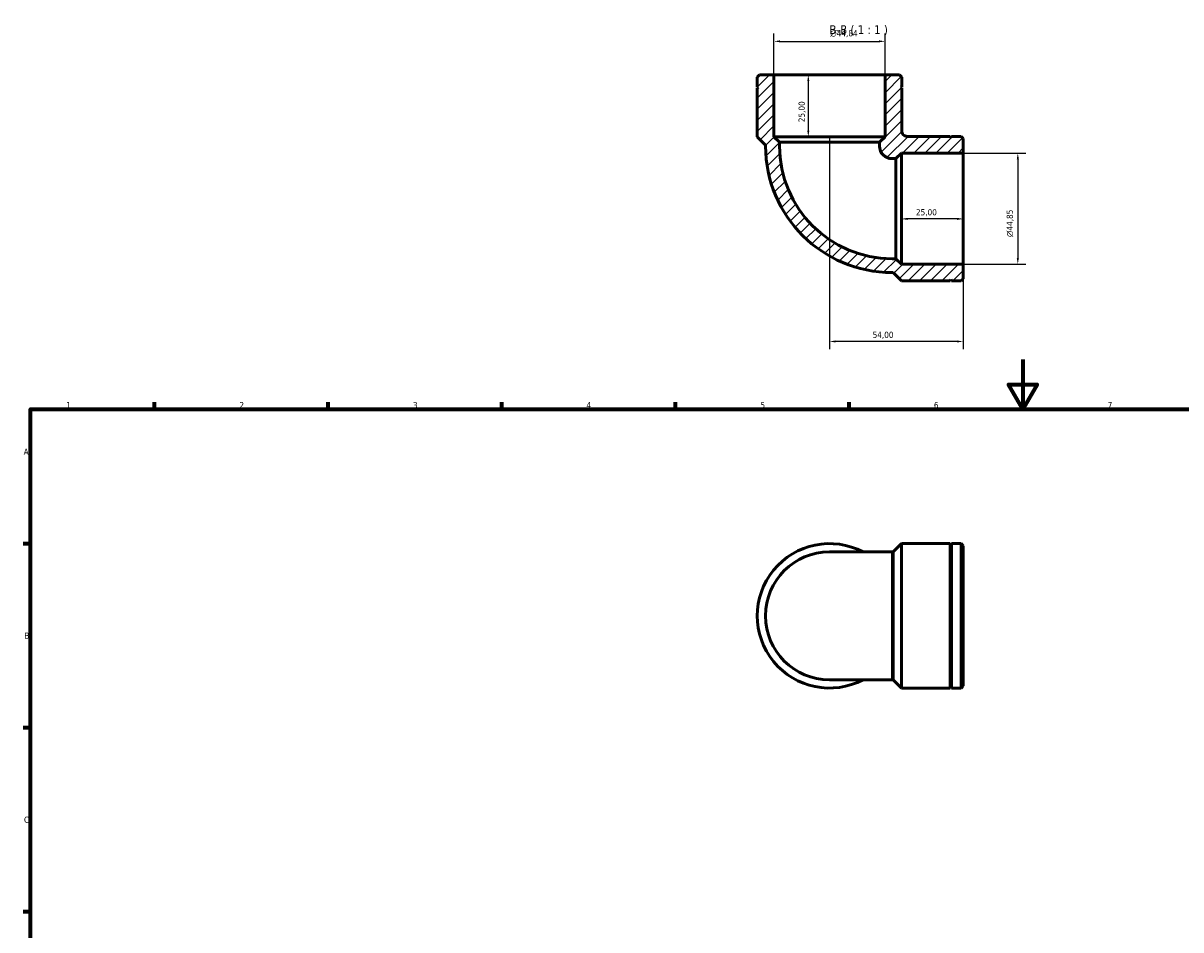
# Model space of a CAD drawing. Header units: millimetres. Extents: x 0 to 901, y 0 to 730.
# Tile 2 of 3: x 17 to 484, y 364 to 730. Entities that reach past the tile are written whole.
import ezdxf

# ---------------------------------------------------------------- set-up
doc = ezdxf.new("R2010")
doc.units = ezdxf.units.MM
for name, color, linetype, lineweight in [('Border (ISO)', 7, 'Continuous', 70), ('Dimension (ISO)', 7, 'Continuous', 25), ('Hatch (ISO)', 7, 'Continuous', 18), ('Symbol (ISO)', 7, 'Continuous', 25), ('Visible (ISO)', 7, 'Continuous', 50), ('Visible Narrow (ISO)', 7, 'Continuous', 35)]:
    doc.layers.add(name, color=color, linetype=linetype, lineweight=lineweight)
doc.styles.add('Label Text (ISO)', font='tahoma.ttf')
doc.styles.add('Note Text (ISO)', font='tahoma.ttf')
doc.dimstyles.new('Default (ISO)', dxfattribs={"dimtxt": 2.5, "dimasz": 2.5, "dimexe": 3.175, "dimexo": 0, "dimgap": 0.762, "dimtad": 1, "dimrnd": 1e-08, "dimzin": 0, "dimtxsty": 'Note Text (ISO)', "dimcen": 0.09, "dimdle": 10, "dimclrd": 256, "dimclre": 256, "dimclrt": 232, "dimazin": 0, "dimtfac": 1.40208, "dimtmove": 0, "dimatfit": 3, "dimfxl": 1, "dimtolj": 1, "dimtzin": 0, "dimlwd": -1, "dimlwe": -1, "dimarcsym": 0})

# ---------------------------------------------------------------- blocks, each defined once
blk = doc.blocks.new('Borders Default Border')
at = {"layer": 'Border (ISO)'}
for p, q in [((70.08, 574), (70.08, 576.9)), ((140.17, 574), (140.17, 576.9)), ((210.25, 574), (210.25, 576.9)), ((280.33, 574), (280.33, 576.9)), ((350.42, 574), (350.42, 576.9)), ((20, 519.75), (17.1, 519.75)), ((20, 445.5), (17.1, 445.5)), ((20, 371.25), (17.1, 371.25))]:
    blk.add_line(p, q, dxfattribs=at)
at = {"layer": 'Border (ISO)', "flags": 128}
for points in [[(420.5, 594), (420.5, 574), (414.73, 584), (426.27, 584), (420.5, 574)], [(20, 20), (20, 574), (821, 574), (821, 20), (20, 20)]]:
    blk.add_lwpolyline(points, dxfattribs=at)
at = {"layer": 'Border (ISO)', "color": 232, "true_color": 0xca0064, "char_height": 2.5, "attachment_point": 7, "style": 'Note Text (ISO)'}
for s, insert in [('1', (34.48, 574.4)), ('2', (104.37, 574.4)), ('3', (174.43, 574.35)), ('4', (244.42, 574.4)), ('5', (314.64, 574.35)), ('6', (384.66, 574.35)), ('7', (454.77, 574.4)), ('A', (17.29, 555.62)), ('B', (17.59, 481.37)), ('C', (17.43, 407.08))]:
    blk.add_mtext(s, dxfattribs=dict(at, insert=insert))
blk = doc.blocks.new('*D7')
at = {"layer": 'Defpoints', "color": 0, "transparency": 16777216}
for p in [(364.94, 722.42), (320.1, 708.92), (364.94, 708.92)]:
    blk.add_point(p, dxfattribs=at)
at = {"layer": 'Dimension (ISO)', "transparency": 16777216}
for p, q in [((320.1, 708.92), (320.1, 725.6)), ((364.94, 708.92), (364.94, 725.6)), ((322.6, 722.42), (362.44, 722.42))]:
    blk.add_line(p, q, dxfattribs=at)
for points in [[(322.6, 722.84), (322.6, 722), (320.1, 722.42)], [(362.44, 722.84), (362.44, 722), (364.94, 722.42)]]:
    blk.add_solid(points, dxfattribs=at)
at = {"layer": 'Dimension (ISO)', "color": 232, "true_color": 0xca0064, "transparency": 16777216, "insert": (342.84, 726.94), "char_height": 2.5, "attachment_point": 1, "style": 'Note Text (ISO)'}
blk.add_mtext('\\A1;\\fAIGDT|b0|i0;\\H2.5000;\\ln\\fTahoma|b0|i0;\\H2.5000;44,84', dxfattribs=at)
blk = doc.blocks.new('*D8')
at = {"layer": 'Defpoints', "color": 0, "transparency": 16777216}
for p in [(396.52, 677.34), (396.52, 632.49), (418.52, 632.49)]:
    blk.add_point(p, dxfattribs=at)
at = {"layer": 'Dimension (ISO)', "transparency": 16777216}
for p, q in [((396.52, 677.34), (421.69, 677.34)), ((418.52, 674.84), (418.52, 634.99)), ((396.52, 632.49), (421.69, 632.49))]:
    blk.add_line(p, q, dxfattribs=at)
for points in [[(418.1, 674.84), (418.94, 674.84), (418.52, 677.34)], [(418.1, 634.99), (418.94, 634.99), (418.52, 632.49)]]:
    blk.add_solid(points, dxfattribs=at)
at = {"layer": 'Dimension (ISO)', "color": 232, "true_color": 0xca0064, "transparency": 16777216, "insert": (414, 643.48), "char_height": 2.5, "attachment_point": 1, "rotation": 90, "style": 'Note Text (ISO)'}
blk.add_mtext('\\A1;\\fAIGDT|b0|i0;\\H2.5000;\\ln\\fTahoma|b0|i0;\\H2.5000;44,85', dxfattribs=at)
blk = doc.blocks.new('*D9')
at = {"layer": 'Defpoints', "color": 0, "transparency": 16777216}
for p in [(342.52, 683.92), (396.52, 632.49), (342.52, 601.33)]:
    blk.add_point(p, dxfattribs=at)
at = {"layer": 'Dimension (ISO)', "transparency": 16777216}
for p, q in [((342.52, 683.92), (342.52, 598.16)), ((396.52, 632.49), (396.52, 598.16)), ((394.02, 601.33), (345.02, 601.33))]:
    blk.add_line(p, q, dxfattribs=at)
for points in [[(345.02, 601.75), (345.02, 600.92), (342.52, 601.33)], [(394.02, 601.75), (394.02, 600.92), (396.52, 601.33)]]:
    blk.add_solid(points, dxfattribs=at)
at = {"layer": 'Dimension (ISO)', "color": 232, "true_color": 0xca0064, "transparency": 16777216, "insert": (359.92, 605.27), "char_height": 2.5, "attachment_point": 1, "style": 'Note Text (ISO)'}
blk.add_mtext('\\A1;54,00', dxfattribs=at)
blk = doc.blocks.new('*D10')
at = {"layer": 'Defpoints', "color": 0, "transparency": 16777216}
for p in [(371.52, 654.92), (396.52, 654.92), (371.52, 650.78)]:
    blk.add_point(p, dxfattribs=at)
at = {"layer": 'Dimension (ISO)', "transparency": 16777216}
blk.add_line((394.02, 650.78), (374.02, 650.78), dxfattribs=at)
for points in [[(374.02, 651.2), (374.02, 650.36), (371.52, 650.78)], [(394.02, 651.2), (394.02, 650.36), (396.52, 650.78)]]:
    blk.add_solid(points, dxfattribs=at)
at = {"layer": 'Dimension (ISO)', "color": 232, "true_color": 0xca0064, "transparency": 16777216, "insert": (377.41, 654.72), "char_height": 2.5, "attachment_point": 1, "style": 'Note Text (ISO)'}
blk.add_mtext('\\A1;25,00', dxfattribs=at)
blk = doc.blocks.new('*D11')
at = {"layer": 'Defpoints', "color": 0, "transparency": 16777216}
for p in [(342.52, 708.92), (333.96, 683.92), (342.52, 683.92)]:
    blk.add_point(p, dxfattribs=at)
at = {"layer": 'Dimension (ISO)', "transparency": 16777216}
blk.add_line((333.96, 706.42), (333.96, 686.42), dxfattribs=at)
for points in [[(333.55, 706.42), (334.38, 706.42), (333.96, 708.92)], [(333.55, 686.42), (334.38, 686.42), (333.96, 683.92)]]:
    blk.add_solid(points, dxfattribs=at)
at = {"layer": 'Dimension (ISO)', "color": 232, "true_color": 0xca0064, "transparency": 16777216, "insert": (330.03, 689.8), "char_height": 2.5, "attachment_point": 1, "rotation": 90, "style": 'Note Text (ISO)'}
blk.add_mtext('\\A1;25,00', dxfattribs=at)

msp = doc.modelspace()

# ---------------------------------------------------------------- hatches: boundary and pattern name
at = {"layer": 'Hatch (ISO)'}
h = msp.add_hatch(dxfattribs=at)
h.set_pattern_fill('ANSI31', color=256, scale=25.4, style=0)
h.set_pattern_definition([(45, (0, 0), (-2.245064, 2.245064), [])])
edge = h.paths.add_edge_path()
edge.add_line((395.622, 625.768), (396.519, 626.665))
edge.add_line((396.519, 626.665), (396.519, 632.494))
edge.add_line((396.519, 632.494), (371.519, 632.494))
edge.add_line((371.519, 632.494), (369.277, 634.737))
edge.add_line((369.277, 634.737), (367.769, 634.737))
edge.add_ellipse((367.769, 680.167), major_axis=(0, -45.43), ratio=1, start_angle=270, end_angle=360, ccw=False)
edge.add_line((322.339, 680.167), (322.339, 681.675))
edge.add_line((322.339, 681.675), (320.097, 683.917))
edge.add_line((320.097, 683.917), (320.097, 708.917))
edge.add_line((320.097, 708.917), (314.267, 708.917))
edge.add_line((314.267, 708.917), (313.37, 708.02))
edge.add_line((313.37, 708.02), (313.37, 704.125))
edge.add_line((313.37, 704.125), (313.87, 703.875))
edge.add_line((313.87, 703.875), (313.37, 703.625))
edge.add_line((313.37, 703.625), (313.37, 683.917))
edge.add_line((313.37, 683.917), (316.733, 680.554))
edge.add_line((316.733, 680.554), (316.733, 680.167))
edge.add_ellipse((367.769, 680.167), major_axis=(-51.036, 0), ratio=1, start_angle=0, end_angle=90)
edge.add_line((367.769, 629.131), (368.156, 629.131))
edge.add_line((368.156, 629.131), (371.519, 625.768))
edge.add_line((371.519, 625.768), (391.227, 625.768))
edge.add_line((391.227, 625.768), (391.477, 626.268))
edge.add_line((391.477, 626.268), (391.727, 625.768))
edge.add_line((391.727, 625.768), (395.622, 625.768))
edge = h.paths.add_edge_path()
edge.add_line((396.519, 683.169), (395.622, 684.066))
edge.add_line((395.622, 684.066), (391.727, 684.066))
edge.add_line((391.727, 684.066), (391.477, 683.566))
edge.add_line((391.477, 683.566), (391.227, 684.066))
edge.add_line((391.227, 684.066), (373.911, 684.066))
edge.add_spline(control_points=[(373.911, 684.066), (373.76, 684.066), (373.61, 684.081), (373.315, 684.142), (373.171, 684.186), (372.763, 684.36), (372.52, 684.526), (372.11, 684.941), (371.947, 685.187), (371.725, 685.727), (371.668, 686.016), (371.668, 686.308)], knot_values=[-0.3531127, -0.3531127, -0.3531127, -0.3531127, -0.3079447, -0.3079447, -0.2627768, -0.2627768, -0.1751845, -0.1751845, -0.0875923, -0.0875923, 0, 0, 0, 0], degree=3, periodic=0)
edge.add_line((371.668, 686.308), (371.668, 703.625))
edge.add_line((371.668, 703.625), (371.168, 703.875))
edge.add_line((371.168, 703.875), (371.668, 704.125))
edge.add_line((371.668, 704.125), (371.668, 708.02))
edge.add_line((371.668, 708.02), (370.771, 708.917))
edge.add_line((370.771, 708.917), (364.942, 708.917))
edge.add_line((364.942, 708.917), (364.942, 683.917))
edge.add_line((364.942, 683.917), (362.699, 681.675))
edge.add_line((362.699, 681.675), (362.699, 680.167))
edge.add_ellipse((367.769, 680.167), major_axis=(-5.07, 0), ratio=1, start_angle=0, end_angle=90)
edge.add_line((367.769, 675.097), (369.277, 675.097))
edge.add_line((369.277, 675.097), (371.519, 677.339))
edge.add_line((371.519, 677.339), (396.519, 677.339))
edge.add_line((396.519, 677.339), (396.519, 683.169))

# ---------------------------------------------------------------- linework, layer by layer
at = {"layer": 'Visible (ISO)'}
for p, q in [((314.267, 708.917), (313.37, 708.02)), ((313.37, 708.02), (313.37, 704.125)), ((320.097, 708.917), (314.267, 708.917)), ((320.097, 683.917), (320.097, 708.917)), ((364.942, 708.917), (320.097, 708.917)), ((370.771, 708.917), (364.942, 708.917)), ((364.942, 708.917), (364.942, 683.917)), ((371.668, 708.02), (370.771, 708.917)), ((371.668, 704.125), (371.668, 708.02)), ((313.37, 704.125), (313.87, 703.875)), ((313.87, 703.875), (313.37, 703.625)), ((313.37, 703.625), (313.37, 683.917)), ((371.168, 703.875), (371.668, 704.125)), ((371.668, 703.625), (371.168, 703.875)), ((371.668, 686.308), (371.668, 703.625)), ((313.37, 683.917), (316.733, 680.554)), ((322.339, 681.675), (320.097, 683.917)), ((364.942, 683.917), (320.097, 683.917)), ((364.942, 683.917), (362.699, 681.675)), ((391.227, 684.066), (373.911, 684.066)), ((391.477, 683.566), (391.227, 684.066)), ((391.727, 684.066), (391.477, 683.566)), ((395.622, 684.066), (391.727, 684.066)), ((396.519, 683.169), (395.622, 684.066)), ((396.519, 677.339), (396.519, 683.169)), ((316.733, 680.554), (316.733, 680.167)), ((322.339, 680.167), (322.339, 681.675)), ((362.699, 681.675), (322.339, 681.675)), ((362.699, 681.675), (362.699, 680.167)), ((367.769, 675.097), (369.277, 675.097)), ((369.277, 675.097), (371.519, 677.339)), ((369.277, 634.737), (369.277, 675.097)), ((371.519, 677.339), (396.519, 677.339)), ((371.519, 632.494), (371.519, 677.339)), ((396.519, 632.494), (396.519, 677.339)), ((369.277, 634.737), (367.769, 634.737)), ((371.519, 632.494), (369.277, 634.737)), ((396.519, 632.494), (371.519, 632.494)), ((396.519, 626.665), (396.519, 632.494)), ((367.769, 629.131), (368.156, 629.131)), ((368.156, 629.131), (371.519, 625.768)), ((391.227, 625.768), (391.477, 626.268)), ((391.477, 626.268), (391.727, 625.768)), ((395.622, 625.768), (396.519, 626.665)), ((371.519, 625.768), (391.227, 625.768)), ((391.727, 625.768), (395.622, 625.768)), ((368.156, 516.421), (371.519, 519.784)), ((371.519, 461.486), (371.519, 519.784)), ((371.519, 519.784), (391.227, 519.784)), ((391.227, 461.486), (391.227, 519.784)), ((391.477, 519.284), (391.227, 519.784)), ((391.477, 519.284), (391.727, 519.784)), ((391.477, 461.986), (391.477, 519.284)), ((391.727, 461.486), (391.727, 519.784)), ((391.727, 519.784), (395.622, 519.784)), ((395.622, 461.486), (395.622, 519.784)), ((396.519, 518.887), (395.622, 519.784)), ((396.519, 518.887), (396.519, 462.383)), ((367.769, 516.421), (342.519, 516.421)), ((367.769, 516.421), (368.156, 516.421)), ((368.156, 464.849), (368.156, 516.421)), ((342.519, 464.849), (367.769, 464.849)), ((367.769, 464.849), (368.156, 464.849)), ((368.156, 464.849), (371.519, 461.486)), ((371.519, 461.486), (391.227, 461.486)), ((391.477, 461.986), (391.227, 461.486)), ((391.477, 461.986), (391.727, 461.486)), ((391.727, 461.486), (395.622, 461.486)), ((396.519, 462.383), (395.622, 461.486))]:
    msp.add_line(p, q, dxfattribs=at)
for centre, radius, start, end in [((367.769, 680.167), 51.036, 180, 270), ((367.769, 680.167), 45.43, 180, 270), ((367.769, 680.167), 5.07, 180, 270), ((342.519, 490.635), 29.149, 62.20423, 297.79577), ((342.519, 490.635), 25.786, 90, 270)]:
    msp.add_arc(centre, radius, start, end, dxfattribs=at)
msp.add_open_spline([(373.911, 684.066), (373.76, 684.066), (373.61, 684.081), (373.315, 684.142), (373.171, 684.186), (372.763, 684.36), (372.52, 684.526), (372.11, 684.941), (371.947, 685.187), (371.725, 685.727), (371.668, 686.016), (371.668, 686.308)], degree=3, knots=[-0.3531127, -0.3531127, -0.3531127, -0.3531127, -0.30794474, -0.30794474, -0.26277677, -0.26277677, -0.17518451, -0.17518451, -0.08759226, -0.08759226, 0, 0, 0, 0], dxfattribs=at)
at = {"layer": 'Visible Narrow (ISO)'}
msp.add_line((367.769, 465.167), (367.769, 516.104), dxfattribs=at)

# ---------------------------------------------------------------- block references
msp.add_blockref('Borders Default Border', (0, 0))

# ---------------------------------------------------------------- texts
at = {"layer": 'Symbol (ISO)', "insert": (342.506, 724.756), "char_height": 3.5, "attachment_point": 7, "style": 'Label Text (ISO)'}
msp.add_mtext('B-B ( 1 : 1 )', dxfattribs=at)

# ---------------------------------------------------------------- dimensions: what is measured, and where the dimension line sits
at = {"layer": 'Dimension (ISO)'}
for base, p1, p2, angle, picture, middle in [((364.941543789, 722.421240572), (320.096543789, 708.916948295), (364.941543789, 708.916948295), 180, '*D7', (348.424543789, 722.421240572)), ((418.519043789, 632.494448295), (396.519043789, 677.339448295), (396.519043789, 632.494448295), 90, '*D8', (418.519043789, 649.011448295))]:
    dim = msp.add_linear_dim(base=base, p1=p1, p2=p2, angle=angle, text='\\fAIGDT|b0|i0;\\H2.5000;\\ln\\fTahoma|b0|i0;\\H2.5000;<>', dimstyle='Default (ISO)', override={"dimdec": 2, "dimtp": 0, "dimtm": 0, "dimtdec": 2, "dimtofl": 0, "dimatfit": 1}, dxfattribs=at)
    dim.commit()
    dim.dimension.update_dxf_attribs({"geometry": picture, "text_midpoint": middle, "dimtype": 160})
for base, p1, p2, angle, override, picture, middle in [((333.965, 683.917), (342.519, 708.917), (342.519, 683.917), 270, {"dimdec": 2, "dimse1": 1, "dimse2": 1, "dimtp": 0, "dimtm": 0, "dimtdec": 2, "dimtofl": 0, "dimatfit": 1}, '*D11', (333.965, 693.917)), ((342.519, 601.335), (396.519, 632.494), (342.519, 683.917), 180, {"dimdec": 2, "dimtp": 0, "dimtm": 0, "dimtdec": 2, "dimtofl": 0, "dimatfit": 1}, '*D9', (364.019, 601.335)), ((371.519, 650.781), (396.519, 654.917), (371.519, 654.917), 180, {"dimdec": 2, "dimse1": 1, "dimse2": 1, "dimtp": 0, "dimtm": 0, "dimtdec": 2, "dimtofl": 0, "dimatfit": 1}, '*D10', (381.519, 650.781))]:
    dim = msp.add_linear_dim(base=base, p1=p1, p2=p2, angle=angle, dimstyle='Default (ISO)', override=override, dxfattribs=at)
    dim.commit()
    dim.dimension.update_dxf_attribs({"geometry": picture, "text_midpoint": middle, "dimtype": 160})

doc.saveas('drawing.dxf')
